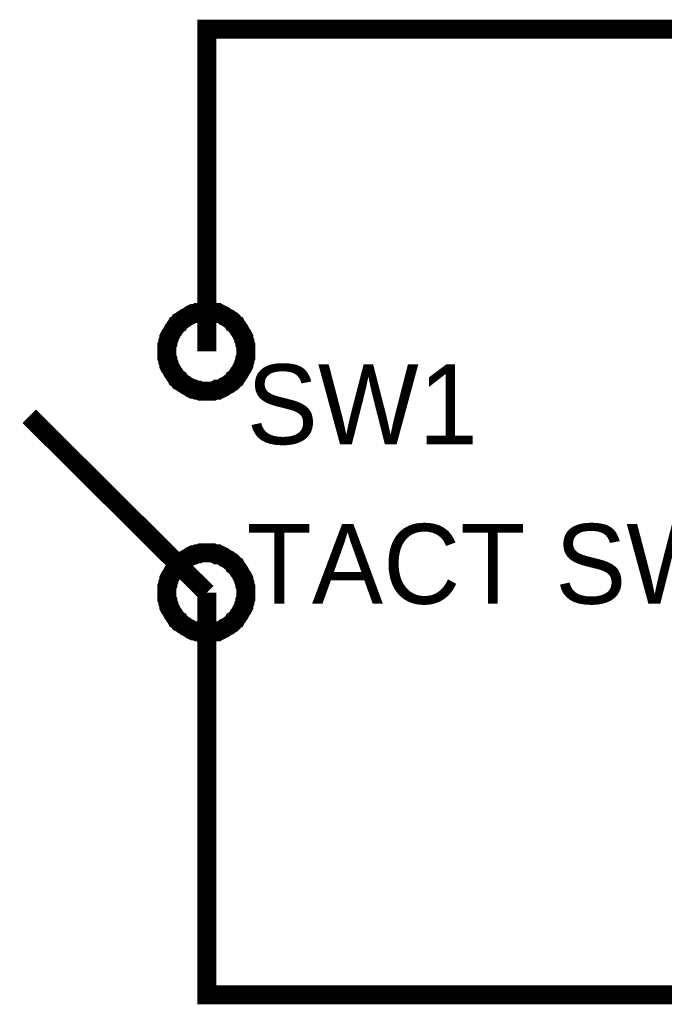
# Model space of a CAD drawing. Header units: inches. Extents: x 0 to 9.5, y -0.01 to 7.51.
# Tile 3 of 59: x 1.44 to 1.84, y 0.64 to 1.26. Entities that reach past the tile are written whole.
import ezdxf

# ---------------------------------------------------------------- set-up
doc = ezdxf.new("R2010")
doc.units = ezdxf.units.IN
doc.header["$MEASUREMENT"] = 0
doc.layers.add('Sheet', color=255, linetype='Continuous')

msp = doc.modelspace()

# ---------------------------------------------------------------- linework, layer by layer
at = {"layer": 'Sheet'}
for points in [[(1.55193, 1.14955, 0.0118, 0.0118, 0), (1.55193, 1.25, 0.0118, 0.0118, 0), (1.95169, 1.25, 0.0118, 0.0118, 0), (2.35145, 1.25, 0.0118, 0.0118, 0)], [(1.55193, 1.04973, 0.0118, 0.0118, 0), (1.55193, 1.14955, 0.0118, 0.0118, 0)], [(1.52714, 1.04973, 0.0118, 0.0118, 0), (1.52714, 1.05097, 0.0118, 0.0118, 0), (1.52714, 1.05221, 0.0118, 0.0118, 0), (1.52714, 1.05345, 0.0118, 0.0118, 0), (1.52776, 1.05469, 0.0118, 0.0118, 0), (1.52776, 1.05593, 0.0118, 0.0118, 0), (1.52838, 1.05717, 0.0118, 0.0118, 0), (1.52838, 1.05841, 0.0118, 0.0118, 0), (1.529, 1.05965, 0.0118, 0.0118, 0), (1.52962, 1.06027, 0.0118, 0.0118, 0), (1.53024, 1.06151, 0.0118, 0.0118, 0), (1.53086, 1.06275, 0.0118, 0.0118, 0), (1.53148, 1.06337, 0.0118, 0.0118, 0), (1.5321, 1.06461, 0.0118, 0.0118, 0), (1.53272, 1.06523, 0.0118, 0.0118, 0), (1.53334, 1.06647, 0.0118, 0.0118, 0), (1.53458, 1.06709, 0.0118, 0.0118, 0), (1.5352, 1.06833, 0.0118, 0.0118, 0), (1.53644, 1.06895, 0.0118, 0.0118, 0), (1.53706, 1.06957, 0.0118, 0.0118, 0), (1.5383, 1.07019, 0.0118, 0.0118, 0), (1.53892, 1.07081, 0.0118, 0.0118, 0), (1.54016, 1.07143, 0.0118, 0.0118, 0), (1.54139, 1.07205, 0.0118, 0.0118, 0), (1.54201, 1.07267, 0.0118, 0.0118, 0), (1.54325, 1.07329, 0.0118, 0.0118, 0), (1.54449, 1.07329, 0.0118, 0.0118, 0), (1.54573, 1.07391, 0.0118, 0.0118, 0), (1.54697, 1.07391, 0.0118, 0.0118, 0), (1.54821, 1.07453, 0.0118, 0.0118, 0), (1.54945, 1.07453, 0.0118, 0.0118, 0), (1.55069, 1.07453, 0.0118, 0.0118, 0), (1.55193, 1.07453, 0.0118, 0.0118, 0)], [(1.55193, 1.07453, 0.0118, 0.0118, 0), (1.55069, 1.07453, 0.0118, 0.0118, 0), (1.54945, 1.07453, 0.0118, 0.0118, 0), (1.54821, 1.07453, 0.0118, 0.0118, 0), (1.54697, 1.07391, 0.0118, 0.0118, 0), (1.54573, 1.07391, 0.0118, 0.0118, 0), (1.54449, 1.07329, 0.0118, 0.0118, 0), (1.54325, 1.07329, 0.0118, 0.0118, 0), (1.54201, 1.07267, 0.0118, 0.0118, 0), (1.54139, 1.07205, 0.0118, 0.0118, 0), (1.54016, 1.07143, 0.0118, 0.0118, 0), (1.53892, 1.07081, 0.0118, 0.0118, 0), (1.5383, 1.07019, 0.0118, 0.0118, 0), (1.53706, 1.06957, 0.0118, 0.0118, 0), (1.53644, 1.06895, 0.0118, 0.0118, 0), (1.5352, 1.06833, 0.0118, 0.0118, 0), (1.53458, 1.06709, 0.0118, 0.0118, 0), (1.53334, 1.06647, 0.0118, 0.0118, 0), (1.53272, 1.06523, 0.0118, 0.0118, 0), (1.5321, 1.06461, 0.0118, 0.0118, 0), (1.53148, 1.06337, 0.0118, 0.0118, 0), (1.53086, 1.06275, 0.0118, 0.0118, 0), (1.53024, 1.06151, 0.0118, 0.0118, 0), (1.52962, 1.06027, 0.0118, 0.0118, 0), (1.529, 1.05965, 0.0118, 0.0118, 0), (1.52838, 1.05841, 0.0118, 0.0118, 0), (1.52838, 1.05717, 0.0118, 0.0118, 0), (1.52776, 1.05593, 0.0118, 0.0118, 0), (1.52776, 1.05469, 0.0118, 0.0118, 0), (1.52714, 1.05345, 0.0118, 0.0118, 0), (1.52714, 1.05221, 0.0118, 0.0118, 0), (1.52714, 1.05097, 0.0118, 0.0118, 0), (1.52714, 1.04973, 0.0118, 0.0118, 0)], [(1.55193, 1.07453, 0.0118, 0.0118, 0), (1.55317, 1.07453, 0.0118, 0.0118, 0), (1.55441, 1.07453, 0.0118, 0.0118, 0), (1.55565, 1.07453, 0.0118, 0.0118, 0), (1.55689, 1.07391, 0.0118, 0.0118, 0), (1.55813, 1.07391, 0.0118, 0.0118, 0), (1.55875, 1.07329, 0.0118, 0.0118, 0), (1.55999, 1.07329, 0.0118, 0.0118, 0), (1.56123, 1.07267, 0.0118, 0.0118, 0), (1.56247, 1.07205, 0.0118, 0.0118, 0), (1.56309, 1.07143, 0.0118, 0.0118, 0), (1.56433, 1.07081, 0.0118, 0.0118, 0), (1.56557, 1.07019, 0.0118, 0.0118, 0), (1.56619, 1.06957, 0.0118, 0.0118, 0), (1.56743, 1.06895, 0.0118, 0.0118, 0), (1.56805, 1.06833, 0.0118, 0.0118, 0), (1.56867, 1.06709, 0.0118, 0.0118, 0), (1.5699, 1.06647, 0.0118, 0.0118, 0), (1.57052, 1.06523, 0.0118, 0.0118, 0), (1.57114, 1.06461, 0.0118, 0.0118, 0), (1.57176, 1.06337, 0.0118, 0.0118, 0), (1.57238, 1.06275, 0.0118, 0.0118, 0), (1.573, 1.06151, 0.0118, 0.0118, 0), (1.57362, 1.06027, 0.0118, 0.0118, 0), (1.57424, 1.05965, 0.0118, 0.0118, 0), (1.57486, 1.05841, 0.0118, 0.0118, 0), (1.57486, 1.05717, 0.0118, 0.0118, 0), (1.57548, 1.05593, 0.0118, 0.0118, 0), (1.57548, 1.05469, 0.0118, 0.0118, 0), (1.5761, 1.05345, 0.0118, 0.0118, 0), (1.5761, 1.05221, 0.0118, 0.0118, 0), (1.5761, 1.05097, 0.0118, 0.0118, 0), (1.5761, 1.04973, 0.0118, 0.0118, 0)], [(1.5761, 1.04973, 0.0118, 0.0118, 0), (1.5761, 1.05097, 0.0118, 0.0118, 0), (1.5761, 1.05221, 0.0118, 0.0118, 0), (1.5761, 1.05345, 0.0118, 0.0118, 0), (1.57548, 1.05469, 0.0118, 0.0118, 0), (1.57548, 1.05593, 0.0118, 0.0118, 0), (1.57486, 1.05717, 0.0118, 0.0118, 0), (1.57486, 1.05841, 0.0118, 0.0118, 0), (1.57424, 1.05965, 0.0118, 0.0118, 0), (1.57362, 1.06027, 0.0118, 0.0118, 0), (1.573, 1.06151, 0.0118, 0.0118, 0), (1.57238, 1.06275, 0.0118, 0.0118, 0), (1.57176, 1.06337, 0.0118, 0.0118, 0), (1.57114, 1.06461, 0.0118, 0.0118, 0), (1.57052, 1.06523, 0.0118, 0.0118, 0), (1.5699, 1.06647, 0.0118, 0.0118, 0), (1.56867, 1.06709, 0.0118, 0.0118, 0), (1.56805, 1.06833, 0.0118, 0.0118, 0), (1.56743, 1.06895, 0.0118, 0.0118, 0), (1.56619, 1.06957, 0.0118, 0.0118, 0), (1.56557, 1.07019, 0.0118, 0.0118, 0), (1.56433, 1.07081, 0.0118, 0.0118, 0), (1.56309, 1.07143, 0.0118, 0.0118, 0), (1.56247, 1.07205, 0.0118, 0.0118, 0), (1.56123, 1.07267, 0.0118, 0.0118, 0), (1.55999, 1.07329, 0.0118, 0.0118, 0), (1.55875, 1.07329, 0.0118, 0.0118, 0), (1.55813, 1.07391, 0.0118, 0.0118, 0), (1.55689, 1.07391, 0.0118, 0.0118, 0), (1.55565, 1.07453, 0.0118, 0.0118, 0), (1.55441, 1.07453, 0.0118, 0.0118, 0), (1.55317, 1.07453, 0.0118, 0.0118, 0), (1.55193, 1.07453, 0.0118, 0.0118, 0)], [(1.55193, 1.02493, 0.0118, 0.0118, 0), (1.55069, 1.02493, 0.0118, 0.0118, 0), (1.54945, 1.02493, 0.0118, 0.0118, 0), (1.54821, 1.02493, 0.0118, 0.0118, 0), (1.54697, 1.02555, 0.0118, 0.0118, 0), (1.54573, 1.02555, 0.0118, 0.0118, 0), (1.54449, 1.02617, 0.0118, 0.0118, 0), (1.54325, 1.02617, 0.0118, 0.0118, 0), (1.54201, 1.02679, 0.0118, 0.0118, 0), (1.54139, 1.02741, 0.0118, 0.0118, 0), (1.54016, 1.02803, 0.0118, 0.0118, 0), (1.53892, 1.02865, 0.0118, 0.0118, 0), (1.5383, 1.02927, 0.0118, 0.0118, 0), (1.53706, 1.02989, 0.0118, 0.0118, 0), (1.53644, 1.03051, 0.0118, 0.0118, 0), (1.5352, 1.03113, 0.0118, 0.0118, 0), (1.53458, 1.03237, 0.0118, 0.0118, 0), (1.53334, 1.03299, 0.0118, 0.0118, 0), (1.53272, 1.03423, 0.0118, 0.0118, 0), (1.5321, 1.03485, 0.0118, 0.0118, 0), (1.53148, 1.03609, 0.0118, 0.0118, 0), (1.53086, 1.03671, 0.0118, 0.0118, 0), (1.53024, 1.03795, 0.0118, 0.0118, 0), (1.52962, 1.03919, 0.0118, 0.0118, 0), (1.529, 1.03981, 0.0118, 0.0118, 0), (1.52838, 1.04105, 0.0118, 0.0118, 0), (1.52838, 1.04229, 0.0118, 0.0118, 0), (1.52776, 1.04353, 0.0118, 0.0118, 0), (1.52776, 1.04477, 0.0118, 0.0118, 0), (1.52714, 1.04601, 0.0118, 0.0118, 0), (1.52714, 1.04725, 0.0118, 0.0118, 0), (1.52714, 1.04849, 0.0118, 0.0118, 0), (1.52714, 1.04973, 0.0118, 0.0118, 0)], [(1.52714, 1.04973, 0.0118, 0.0118, 0), (1.52714, 1.04849, 0.0118, 0.0118, 0), (1.52714, 1.04725, 0.0118, 0.0118, 0), (1.52714, 1.04601, 0.0118, 0.0118, 0), (1.52776, 1.04477, 0.0118, 0.0118, 0), (1.52776, 1.04353, 0.0118, 0.0118, 0), (1.52838, 1.04229, 0.0118, 0.0118, 0), (1.52838, 1.04105, 0.0118, 0.0118, 0), (1.529, 1.03981, 0.0118, 0.0118, 0), (1.52962, 1.03919, 0.0118, 0.0118, 0), (1.53024, 1.03795, 0.0118, 0.0118, 0), (1.53086, 1.03671, 0.0118, 0.0118, 0), (1.53148, 1.03609, 0.0118, 0.0118, 0), (1.5321, 1.03485, 0.0118, 0.0118, 0), (1.53272, 1.03423, 0.0118, 0.0118, 0), (1.53334, 1.03299, 0.0118, 0.0118, 0), (1.53458, 1.03237, 0.0118, 0.0118, 0), (1.5352, 1.03113, 0.0118, 0.0118, 0), (1.53644, 1.03051, 0.0118, 0.0118, 0), (1.53706, 1.02989, 0.0118, 0.0118, 0), (1.5383, 1.02927, 0.0118, 0.0118, 0), (1.53892, 1.02865, 0.0118, 0.0118, 0), (1.54016, 1.02803, 0.0118, 0.0118, 0), (1.54139, 1.02741, 0.0118, 0.0118, 0), (1.54201, 1.02679, 0.0118, 0.0118, 0), (1.54325, 1.02617, 0.0118, 0.0118, 0), (1.54449, 1.02617, 0.0118, 0.0118, 0), (1.54573, 1.02555, 0.0118, 0.0118, 0), (1.54697, 1.02555, 0.0118, 0.0118, 0), (1.54821, 1.02493, 0.0118, 0.0118, 0), (1.54945, 1.02493, 0.0118, 0.0118, 0), (1.55069, 1.02493, 0.0118, 0.0118, 0), (1.55193, 1.02493, 0.0118, 0.0118, 0)], [(1.5761, 1.04973, 0.0118, 0.0118, 0), (1.5761, 1.04849, 0.0118, 0.0118, 0), (1.5761, 1.04725, 0.0118, 0.0118, 0), (1.5761, 1.04601, 0.0118, 0.0118, 0), (1.57548, 1.04477, 0.0118, 0.0118, 0), (1.57548, 1.04353, 0.0118, 0.0118, 0), (1.57486, 1.04229, 0.0118, 0.0118, 0), (1.57486, 1.04105, 0.0118, 0.0118, 0), (1.57424, 1.03981, 0.0118, 0.0118, 0), (1.57362, 1.03919, 0.0118, 0.0118, 0), (1.573, 1.03795, 0.0118, 0.0118, 0), (1.57238, 1.03671, 0.0118, 0.0118, 0), (1.57176, 1.03609, 0.0118, 0.0118, 0), (1.57114, 1.03485, 0.0118, 0.0118, 0), (1.57052, 1.03423, 0.0118, 0.0118, 0), (1.5699, 1.03299, 0.0118, 0.0118, 0), (1.56867, 1.03237, 0.0118, 0.0118, 0), (1.56805, 1.03113, 0.0118, 0.0118, 0), (1.56743, 1.03051, 0.0118, 0.0118, 0), (1.56619, 1.02989, 0.0118, 0.0118, 0), (1.56557, 1.02927, 0.0118, 0.0118, 0), (1.56433, 1.02865, 0.0118, 0.0118, 0), (1.56309, 1.02803, 0.0118, 0.0118, 0), (1.56247, 1.02741, 0.0118, 0.0118, 0), (1.56123, 1.02679, 0.0118, 0.0118, 0), (1.55999, 1.02617, 0.0118, 0.0118, 0), (1.55875, 1.02617, 0.0118, 0.0118, 0), (1.55813, 1.02555, 0.0118, 0.0118, 0), (1.55689, 1.02555, 0.0118, 0.0118, 0), (1.55565, 1.02493, 0.0118, 0.0118, 0), (1.55441, 1.02493, 0.0118, 0.0118, 0), (1.55317, 1.02493, 0.0118, 0.0118, 0), (1.55193, 1.02493, 0.0118, 0.0118, 0)], [(1.55193, 1.02493, 0.0118, 0.0118, 0), (1.55317, 1.02493, 0.0118, 0.0118, 0), (1.55441, 1.02493, 0.0118, 0.0118, 0), (1.55565, 1.02493, 0.0118, 0.0118, 0), (1.55689, 1.02555, 0.0118, 0.0118, 0), (1.55813, 1.02555, 0.0118, 0.0118, 0), (1.55875, 1.02617, 0.0118, 0.0118, 0), (1.55999, 1.02617, 0.0118, 0.0118, 0), (1.56123, 1.02679, 0.0118, 0.0118, 0), (1.56247, 1.02741, 0.0118, 0.0118, 0), (1.56309, 1.02803, 0.0118, 0.0118, 0), (1.56433, 1.02865, 0.0118, 0.0118, 0), (1.56557, 1.02927, 0.0118, 0.0118, 0), (1.56619, 1.02989, 0.0118, 0.0118, 0), (1.56743, 1.03051, 0.0118, 0.0118, 0), (1.56805, 1.03113, 0.0118, 0.0118, 0), (1.56867, 1.03237, 0.0118, 0.0118, 0), (1.5699, 1.03299, 0.0118, 0.0118, 0), (1.57052, 1.03423, 0.0118, 0.0118, 0), (1.57114, 1.03485, 0.0118, 0.0118, 0), (1.57176, 1.03609, 0.0118, 0.0118, 0), (1.57238, 1.03671, 0.0118, 0.0118, 0), (1.573, 1.03795, 0.0118, 0.0118, 0), (1.57362, 1.03919, 0.0118, 0.0118, 0), (1.57424, 1.03981, 0.0118, 0.0118, 0), (1.57486, 1.04105, 0.0118, 0.0118, 0), (1.57486, 1.04229, 0.0118, 0.0118, 0), (1.57548, 1.04353, 0.0118, 0.0118, 0), (1.57548, 1.04477, 0.0118, 0.0118, 0), (1.5761, 1.04601, 0.0118, 0.0118, 0), (1.5761, 1.04725, 0.0118, 0.0118, 0), (1.5761, 1.04849, 0.0118, 0.0118, 0), (1.5761, 1.04973, 0.0118, 0.0118, 0)], [(1.5761, 1.04973, 0.0118, 0.0118, 0), (1.5761, 1.04973, 0.0118, 0.0118, 0), (1.5761, 1.04973, 0.0118, 0.0118, 0), (1.5761, 1.04973, 0.0118, 0.0118, 0), (1.5761, 1.04973, 0.0118, 0.0118, 0), (1.5761, 1.04973, 0.0118, 0.0118, 0), (1.5761, 1.04973, 0.0118, 0.0118, 0), (1.5761, 1.04973, 0.0118, 0.0118, 0), (1.5761, 1.04973, 0.0118, 0.0118, 0), (1.5761, 1.04973, 0.0118, 0.0118, 0), (1.5761, 1.04973, 0.0118, 0.0118, 0), (1.5761, 1.04973, 0.0118, 0.0118, 0), (1.5761, 1.04973, 0.0118, 0.0118, 0), (1.5761, 1.04973, 0.0118, 0.0118, 0), (1.5761, 1.04973, 0.0118, 0.0118, 0), (1.5761, 1.04973, 0.0118, 0.0118, 0), (1.5761, 1.04973, 0.0118, 0.0118, 0), (1.5761, 1.04973, 0.0118, 0.0118, 0), (1.5761, 1.04973, 0.0118, 0.0118, 0), (1.5761, 1.04973, 0.0118, 0.0118, 0), (1.5761, 1.04973, 0.0118, 0.0118, 0), (1.5761, 1.04973, 0.0118, 0.0118, 0), (1.5761, 1.04973, 0.0118, 0.0118, 0), (1.5761, 1.04973, 0.0118, 0.0118, 0), (1.5761, 1.04973, 0.0118, 0.0118, 0), (1.5761, 1.04973, 0.0118, 0.0118, 0), (1.5761, 1.04973, 0.0118, 0.0118, 0), (1.5761, 1.04973, 0.0118, 0.0118, 0), (1.5761, 1.04973, 0.0118, 0.0118, 0), (1.5761, 1.04973, 0.0118, 0.0118, 0), (1.5761, 1.04973, 0.0118, 0.0118, 0), (1.5761, 1.04973, 0.0118, 0.0118, 0), (1.5761, 1.04973, 0.0118, 0.0118, 0)], [(1.55193, 0.89968, 0.0118, 0.0118, 0), (1.44161, 1.00942, 0.0118, 0.0118, 0)], [(1.52714, 0.89968, 0.0118, 0.0118, 0), (1.52714, 0.90092, 0.0118, 0.0118, 0), (1.52714, 0.90216, 0.0118, 0.0118, 0), (1.52714, 0.9034, 0.0118, 0.0118, 0), (1.52776, 0.90464, 0.0118, 0.0118, 0), (1.52776, 0.90588, 0.0118, 0.0118, 0), (1.52838, 0.90712, 0.0118, 0.0118, 0), (1.52838, 0.90836, 0.0118, 0.0118, 0), (1.529, 0.9096, 0.0118, 0.0118, 0), (1.52962, 0.91022, 0.0118, 0.0118, 0), (1.53024, 0.91146, 0.0118, 0.0118, 0), (1.53086, 0.9127, 0.0118, 0.0118, 0), (1.53148, 0.91332, 0.0118, 0.0118, 0), (1.5321, 0.91456, 0.0118, 0.0118, 0), (1.53272, 0.91518, 0.0118, 0.0118, 0), (1.53334, 0.91642, 0.0118, 0.0118, 0), (1.53458, 0.91704, 0.0118, 0.0118, 0), (1.5352, 0.91828, 0.0118, 0.0118, 0), (1.53644, 0.9189, 0.0118, 0.0118, 0), (1.53706, 0.91952, 0.0118, 0.0118, 0), (1.5383, 0.92014, 0.0118, 0.0118, 0), (1.53892, 0.92076, 0.0118, 0.0118, 0), (1.54016, 0.92138, 0.0118, 0.0118, 0), (1.54139, 0.922, 0.0118, 0.0118, 0), (1.54201, 0.92262, 0.0118, 0.0118, 0), (1.54325, 0.92324, 0.0118, 0.0118, 0), (1.54449, 0.92324, 0.0118, 0.0118, 0), (1.54573, 0.92386, 0.0118, 0.0118, 0), (1.54697, 0.92386, 0.0118, 0.0118, 0), (1.54821, 0.92448, 0.0118, 0.0118, 0), (1.54945, 0.92448, 0.0118, 0.0118, 0), (1.55069, 0.92448, 0.0118, 0.0118, 0), (1.55193, 0.92448, 0.0118, 0.0118, 0)], [(1.55193, 0.92448, 0.0118, 0.0118, 0), (1.55069, 0.92448, 0.0118, 0.0118, 0), (1.54945, 0.92448, 0.0118, 0.0118, 0), (1.54821, 0.92448, 0.0118, 0.0118, 0), (1.54697, 0.92386, 0.0118, 0.0118, 0), (1.54573, 0.92386, 0.0118, 0.0118, 0), (1.54449, 0.92324, 0.0118, 0.0118, 0), (1.54325, 0.92324, 0.0118, 0.0118, 0), (1.54201, 0.92262, 0.0118, 0.0118, 0), (1.54139, 0.922, 0.0118, 0.0118, 0), (1.54016, 0.92138, 0.0118, 0.0118, 0), (1.53892, 0.92076, 0.0118, 0.0118, 0), (1.5383, 0.92014, 0.0118, 0.0118, 0), (1.53706, 0.91952, 0.0118, 0.0118, 0), (1.53644, 0.9189, 0.0118, 0.0118, 0), (1.5352, 0.91828, 0.0118, 0.0118, 0), (1.53458, 0.91704, 0.0118, 0.0118, 0), (1.53334, 0.91642, 0.0118, 0.0118, 0), (1.53272, 0.91518, 0.0118, 0.0118, 0), (1.5321, 0.91456, 0.0118, 0.0118, 0), (1.53148, 0.91332, 0.0118, 0.0118, 0), (1.53086, 0.9127, 0.0118, 0.0118, 0), (1.53024, 0.91146, 0.0118, 0.0118, 0), (1.52962, 0.91022, 0.0118, 0.0118, 0), (1.529, 0.9096, 0.0118, 0.0118, 0), (1.52838, 0.90836, 0.0118, 0.0118, 0), (1.52838, 0.90712, 0.0118, 0.0118, 0), (1.52776, 0.90588, 0.0118, 0.0118, 0), (1.52776, 0.90464, 0.0118, 0.0118, 0), (1.52714, 0.9034, 0.0118, 0.0118, 0), (1.52714, 0.90216, 0.0118, 0.0118, 0), (1.52714, 0.90092, 0.0118, 0.0118, 0), (1.52714, 0.89968, 0.0118, 0.0118, 0)], [(1.55193, 0.92448, 0.0118, 0.0118, 0), (1.55317, 0.92448, 0.0118, 0.0118, 0), (1.55441, 0.92448, 0.0118, 0.0118, 0), (1.55565, 0.92448, 0.0118, 0.0118, 0), (1.55689, 0.92386, 0.0118, 0.0118, 0), (1.55813, 0.92386, 0.0118, 0.0118, 0), (1.55875, 0.92324, 0.0118, 0.0118, 0), (1.55999, 0.92324, 0.0118, 0.0118, 0), (1.56123, 0.92262, 0.0118, 0.0118, 0), (1.56247, 0.922, 0.0118, 0.0118, 0), (1.56309, 0.92138, 0.0118, 0.0118, 0), (1.56433, 0.92076, 0.0118, 0.0118, 0), (1.56557, 0.92014, 0.0118, 0.0118, 0), (1.56619, 0.91952, 0.0118, 0.0118, 0), (1.56743, 0.9189, 0.0118, 0.0118, 0), (1.56805, 0.91828, 0.0118, 0.0118, 0), (1.56867, 0.91704, 0.0118, 0.0118, 0), (1.5699, 0.91642, 0.0118, 0.0118, 0), (1.57052, 0.91518, 0.0118, 0.0118, 0), (1.57114, 0.91456, 0.0118, 0.0118, 0), (1.57176, 0.91332, 0.0118, 0.0118, 0), (1.57238, 0.9127, 0.0118, 0.0118, 0), (1.573, 0.91146, 0.0118, 0.0118, 0), (1.57362, 0.91022, 0.0118, 0.0118, 0), (1.57424, 0.9096, 0.0118, 0.0118, 0), (1.57486, 0.90836, 0.0118, 0.0118, 0), (1.57486, 0.90712, 0.0118, 0.0118, 0), (1.57548, 0.90588, 0.0118, 0.0118, 0), (1.57548, 0.90464, 0.0118, 0.0118, 0), (1.5761, 0.9034, 0.0118, 0.0118, 0), (1.5761, 0.90216, 0.0118, 0.0118, 0), (1.5761, 0.90092, 0.0118, 0.0118, 0), (1.5761, 0.89968, 0.0118, 0.0118, 0)], [(1.5761, 0.89968, 0.0118, 0.0118, 0), (1.5761, 0.90092, 0.0118, 0.0118, 0), (1.5761, 0.90216, 0.0118, 0.0118, 0), (1.5761, 0.9034, 0.0118, 0.0118, 0), (1.57548, 0.90464, 0.0118, 0.0118, 0), (1.57548, 0.90588, 0.0118, 0.0118, 0), (1.57486, 0.90712, 0.0118, 0.0118, 0), (1.57486, 0.90836, 0.0118, 0.0118, 0), (1.57424, 0.9096, 0.0118, 0.0118, 0), (1.57362, 0.91022, 0.0118, 0.0118, 0), (1.573, 0.91146, 0.0118, 0.0118, 0), (1.57238, 0.9127, 0.0118, 0.0118, 0), (1.57176, 0.91332, 0.0118, 0.0118, 0), (1.57114, 0.91456, 0.0118, 0.0118, 0), (1.57052, 0.91518, 0.0118, 0.0118, 0), (1.5699, 0.91642, 0.0118, 0.0118, 0), (1.56867, 0.91704, 0.0118, 0.0118, 0), (1.56805, 0.91828, 0.0118, 0.0118, 0), (1.56743, 0.9189, 0.0118, 0.0118, 0), (1.56619, 0.91952, 0.0118, 0.0118, 0), (1.56557, 0.92014, 0.0118, 0.0118, 0), (1.56433, 0.92076, 0.0118, 0.0118, 0), (1.56309, 0.92138, 0.0118, 0.0118, 0), (1.56247, 0.922, 0.0118, 0.0118, 0), (1.56123, 0.92262, 0.0118, 0.0118, 0), (1.55999, 0.92324, 0.0118, 0.0118, 0), (1.55875, 0.92324, 0.0118, 0.0118, 0), (1.55813, 0.92386, 0.0118, 0.0118, 0), (1.55689, 0.92386, 0.0118, 0.0118, 0), (1.55565, 0.92448, 0.0118, 0.0118, 0), (1.55441, 0.92448, 0.0118, 0.0118, 0), (1.55317, 0.92448, 0.0118, 0.0118, 0), (1.55193, 0.92448, 0.0118, 0.0118, 0)], [(1.55193, 0.87488, 0.0118, 0.0118, 0), (1.55069, 0.87488, 0.0118, 0.0118, 0), (1.54945, 0.87488, 0.0118, 0.0118, 0), (1.54821, 0.87488, 0.0118, 0.0118, 0), (1.54697, 0.8755, 0.0118, 0.0118, 0), (1.54573, 0.8755, 0.0118, 0.0118, 0), (1.54449, 0.87612, 0.0118, 0.0118, 0), (1.54325, 0.87612, 0.0118, 0.0118, 0), (1.54201, 0.87674, 0.0118, 0.0118, 0), (1.54139, 0.87736, 0.0118, 0.0118, 0), (1.54016, 0.87798, 0.0118, 0.0118, 0), (1.53892, 0.8786, 0.0118, 0.0118, 0), (1.5383, 0.87922, 0.0118, 0.0118, 0), (1.53706, 0.87984, 0.0118, 0.0118, 0), (1.53644, 0.88046, 0.0118, 0.0118, 0), (1.5352, 0.88108, 0.0118, 0.0118, 0), (1.53458, 0.88232, 0.0118, 0.0118, 0), (1.53334, 0.88294, 0.0118, 0.0118, 0), (1.53272, 0.88418, 0.0118, 0.0118, 0), (1.5321, 0.8848, 0.0118, 0.0118, 0), (1.53148, 0.88604, 0.0118, 0.0118, 0), (1.53086, 0.88666, 0.0118, 0.0118, 0), (1.53024, 0.8879, 0.0118, 0.0118, 0), (1.52962, 0.88914, 0.0118, 0.0118, 0), (1.529, 0.88976, 0.0118, 0.0118, 0), (1.52838, 0.891, 0.0118, 0.0118, 0), (1.52838, 0.89224, 0.0118, 0.0118, 0), (1.52776, 0.89348, 0.0118, 0.0118, 0), (1.52776, 0.89472, 0.0118, 0.0118, 0), (1.52714, 0.89596, 0.0118, 0.0118, 0), (1.52714, 0.8972, 0.0118, 0.0118, 0), (1.52714, 0.89844, 0.0118, 0.0118, 0), (1.52714, 0.89968, 0.0118, 0.0118, 0)], [(1.52714, 0.89968, 0.0118, 0.0118, 0), (1.52714, 0.89844, 0.0118, 0.0118, 0), (1.52714, 0.8972, 0.0118, 0.0118, 0), (1.52714, 0.89596, 0.0118, 0.0118, 0), (1.52776, 0.89472, 0.0118, 0.0118, 0), (1.52776, 0.89348, 0.0118, 0.0118, 0), (1.52838, 0.89224, 0.0118, 0.0118, 0), (1.52838, 0.891, 0.0118, 0.0118, 0), (1.529, 0.88976, 0.0118, 0.0118, 0), (1.52962, 0.88914, 0.0118, 0.0118, 0), (1.53024, 0.8879, 0.0118, 0.0118, 0), (1.53086, 0.88666, 0.0118, 0.0118, 0), (1.53148, 0.88604, 0.0118, 0.0118, 0), (1.5321, 0.8848, 0.0118, 0.0118, 0), (1.53272, 0.88418, 0.0118, 0.0118, 0), (1.53334, 0.88294, 0.0118, 0.0118, 0), (1.53458, 0.88232, 0.0118, 0.0118, 0), (1.5352, 0.88108, 0.0118, 0.0118, 0), (1.53644, 0.88046, 0.0118, 0.0118, 0), (1.53706, 0.87984, 0.0118, 0.0118, 0), (1.5383, 0.87922, 0.0118, 0.0118, 0), (1.53892, 0.8786, 0.0118, 0.0118, 0), (1.54016, 0.87798, 0.0118, 0.0118, 0), (1.54139, 0.87736, 0.0118, 0.0118, 0), (1.54201, 0.87674, 0.0118, 0.0118, 0), (1.54325, 0.87612, 0.0118, 0.0118, 0), (1.54449, 0.87612, 0.0118, 0.0118, 0), (1.54573, 0.8755, 0.0118, 0.0118, 0), (1.54697, 0.8755, 0.0118, 0.0118, 0), (1.54821, 0.87488, 0.0118, 0.0118, 0), (1.54945, 0.87488, 0.0118, 0.0118, 0), (1.55069, 0.87488, 0.0118, 0.0118, 0), (1.55193, 0.87488, 0.0118, 0.0118, 0)], [(1.55193, 0.89968, 0.0118, 0.0118, 0), (1.55193, 0.79985, 0.0118, 0.0118, 0)], [(1.5761, 0.89968, 0.0118, 0.0118, 0), (1.5761, 0.89844, 0.0118, 0.0118, 0), (1.5761, 0.8972, 0.0118, 0.0118, 0), (1.5761, 0.89596, 0.0118, 0.0118, 0), (1.57548, 0.89472, 0.0118, 0.0118, 0), (1.57548, 0.89348, 0.0118, 0.0118, 0), (1.57486, 0.89224, 0.0118, 0.0118, 0), (1.57486, 0.891, 0.0118, 0.0118, 0), (1.57424, 0.88976, 0.0118, 0.0118, 0), (1.57362, 0.88914, 0.0118, 0.0118, 0), (1.573, 0.8879, 0.0118, 0.0118, 0), (1.57238, 0.88666, 0.0118, 0.0118, 0), (1.57176, 0.88604, 0.0118, 0.0118, 0), (1.57114, 0.8848, 0.0118, 0.0118, 0), (1.57052, 0.88418, 0.0118, 0.0118, 0), (1.5699, 0.88294, 0.0118, 0.0118, 0), (1.56867, 0.88232, 0.0118, 0.0118, 0), (1.56805, 0.88108, 0.0118, 0.0118, 0), (1.56743, 0.88046, 0.0118, 0.0118, 0), (1.56619, 0.87984, 0.0118, 0.0118, 0), (1.56557, 0.87922, 0.0118, 0.0118, 0), (1.56433, 0.8786, 0.0118, 0.0118, 0), (1.56309, 0.87798, 0.0118, 0.0118, 0), (1.56247, 0.87736, 0.0118, 0.0118, 0), (1.56123, 0.87674, 0.0118, 0.0118, 0), (1.55999, 0.87612, 0.0118, 0.0118, 0), (1.55875, 0.87612, 0.0118, 0.0118, 0), (1.55813, 0.8755, 0.0118, 0.0118, 0), (1.55689, 0.8755, 0.0118, 0.0118, 0), (1.55565, 0.87488, 0.0118, 0.0118, 0), (1.55441, 0.87488, 0.0118, 0.0118, 0), (1.55317, 0.87488, 0.0118, 0.0118, 0), (1.55193, 0.87488, 0.0118, 0.0118, 0)], [(1.55193, 0.87488, 0.0118, 0.0118, 0), (1.55317, 0.87488, 0.0118, 0.0118, 0), (1.55441, 0.87488, 0.0118, 0.0118, 0), (1.55565, 0.87488, 0.0118, 0.0118, 0), (1.55689, 0.8755, 0.0118, 0.0118, 0), (1.55813, 0.8755, 0.0118, 0.0118, 0), (1.55875, 0.87612, 0.0118, 0.0118, 0), (1.55999, 0.87612, 0.0118, 0.0118, 0), (1.56123, 0.87674, 0.0118, 0.0118, 0), (1.56247, 0.87736, 0.0118, 0.0118, 0), (1.56309, 0.87798, 0.0118, 0.0118, 0), (1.56433, 0.8786, 0.0118, 0.0118, 0), (1.56557, 0.87922, 0.0118, 0.0118, 0), (1.56619, 0.87984, 0.0118, 0.0118, 0), (1.56743, 0.88046, 0.0118, 0.0118, 0), (1.56805, 0.88108, 0.0118, 0.0118, 0), (1.56867, 0.88232, 0.0118, 0.0118, 0), (1.5699, 0.88294, 0.0118, 0.0118, 0), (1.57052, 0.88418, 0.0118, 0.0118, 0), (1.57114, 0.8848, 0.0118, 0.0118, 0), (1.57176, 0.88604, 0.0118, 0.0118, 0), (1.57238, 0.88666, 0.0118, 0.0118, 0), (1.573, 0.8879, 0.0118, 0.0118, 0), (1.57362, 0.88914, 0.0118, 0.0118, 0), (1.57424, 0.88976, 0.0118, 0.0118, 0), (1.57486, 0.891, 0.0118, 0.0118, 0), (1.57486, 0.89224, 0.0118, 0.0118, 0), (1.57548, 0.89348, 0.0118, 0.0118, 0), (1.57548, 0.89472, 0.0118, 0.0118, 0), (1.5761, 0.89596, 0.0118, 0.0118, 0), (1.5761, 0.8972, 0.0118, 0.0118, 0), (1.5761, 0.89844, 0.0118, 0.0118, 0), (1.5761, 0.89968, 0.0118, 0.0118, 0)], [(1.5761, 0.89968, 0.0118, 0.0118, 0), (1.5761, 0.89968, 0.0118, 0.0118, 0), (1.5761, 0.89968, 0.0118, 0.0118, 0), (1.5761, 0.89968, 0.0118, 0.0118, 0), (1.5761, 0.89968, 0.0118, 0.0118, 0), (1.5761, 0.89968, 0.0118, 0.0118, 0), (1.5761, 0.89968, 0.0118, 0.0118, 0), (1.5761, 0.89968, 0.0118, 0.0118, 0), (1.5761, 0.89968, 0.0118, 0.0118, 0), (1.5761, 0.89968, 0.0118, 0.0118, 0), (1.5761, 0.89968, 0.0118, 0.0118, 0), (1.5761, 0.89968, 0.0118, 0.0118, 0), (1.5761, 0.89968, 0.0118, 0.0118, 0), (1.5761, 0.89968, 0.0118, 0.0118, 0), (1.5761, 0.89968, 0.0118, 0.0118, 0), (1.5761, 0.89968, 0.0118, 0.0118, 0), (1.5761, 0.89968, 0.0118, 0.0118, 0), (1.5761, 0.89968, 0.0118, 0.0118, 0), (1.5761, 0.89968, 0.0118, 0.0118, 0), (1.5761, 0.89968, 0.0118, 0.0118, 0), (1.5761, 0.89968, 0.0118, 0.0118, 0), (1.5761, 0.89968, 0.0118, 0.0118, 0), (1.5761, 0.89968, 0.0118, 0.0118, 0), (1.5761, 0.89968, 0.0118, 0.0118, 0), (1.5761, 0.89968, 0.0118, 0.0118, 0), (1.5761, 0.89968, 0.0118, 0.0118, 0), (1.5761, 0.89968, 0.0118, 0.0118, 0), (1.5761, 0.89968, 0.0118, 0.0118, 0), (1.5761, 0.89968, 0.0118, 0.0118, 0), (1.5761, 0.89968, 0.0118, 0.0118, 0), (1.5761, 0.89968, 0.0118, 0.0118, 0), (1.5761, 0.89968, 0.0118, 0.0118, 0), (1.5761, 0.89968, 0.0118, 0.0118, 0)], [(1.55193, 0.79985, 0.0118, 0.0118, 0), (1.55193, 0.6498, 0.0118, 0.0118, 0), (1.95169, 0.6498, 0.0118, 0.0118, 0), (1.95169, 0.88976, 0.0118, 0.0118, 0)]]:
    msp.add_lwpolyline(points, format="xyseb", dxfattribs=at)

# ---------------------------------------------------------------- texts
for s, height, p in [('SW1', 0.049603, (1.57672, 0.99206)), ('TACT SWITCH', 0.0496032, (1.57672, 0.89286))]:
    msp.add_text(s, height=height, dxfattribs=at).set_placement(p)

doc.saveas('drawing.dxf')
